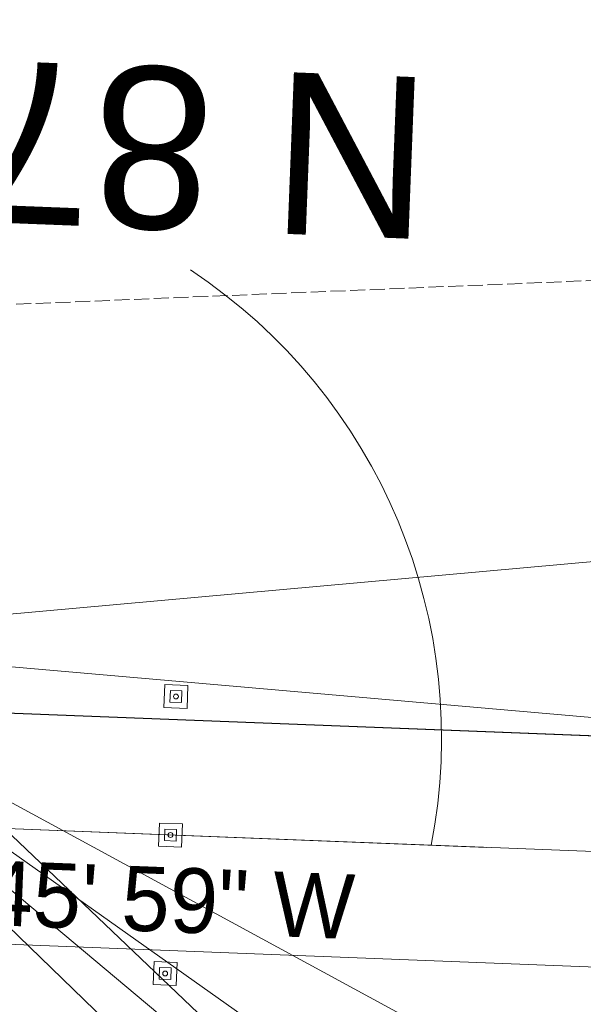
# Model space of a CAD drawing. Extents: x 2399984 to 2508823, y 556481 to 592637.
# Tile 76 of 158: x 2446056 to 2446080, y 557977 to 558020. Entities that reach past the tile are written whole.
import ezdxf
from ezdxf.enums import TextEntityAlignment as Align

# ---------------------------------------------------------------- set-up
doc = ezdxf.new("R2010")
doc.units = 0
doc.header["$MEASUREMENT"] = 0
for name, pattern in [('cl20', [100, 5, -5, 80, -5, 5]), ('cl50', [100, 7.5, -7.5, 70, -7.5, 7.5]), ('constlimit', [0.85, 0.65, -0.1, -0.1]), ('DGN Style 3', [206.553444, 147.538174, -59.01527])]:
    doc.linetypes.add(name, pattern=pattern)
for name, color, linetype, lineweight in [('DT_X_Triangles', 91, 'Continuous', 0), ('GE_P_CL_20', 7, 'cl20', 13), ('GE_P_CL_50', 7, 'cl50', 13), ('PV_P_Bikeway', 193, 'Continuous', 13), ('RD_P_Cells', 7, 'Continuous', 0), ('RW_P_Const_Limits', 120, 'constlimit', 0)]:
    doc.layers.add(name, color=color, linetype=linetype, lineweight=lineweight)
doc.layers.add('SC_Scratch1', color=7, linetype='Continuous', lineweight=0, plot=False)
doc.layers.add('SC_Scratch2', color=7, linetype='Continuous', lineweight=0, plot=False)
doc.styles.add('Style-font31', font='font31.shx')

msp = doc.modelspace()

# ---------------------------------------------------------------- linework, layer by layer
at = {"layer": 'GE_P_CL_20'}
msp.add_line((2446090.916, 557983.117), (2446022.862, 557985.771), dxfattribs=at)
at = {"layer": 'GE_P_CL_50'}
msp.add_line((2446090.916, 557983.117), (2446022.862, 557985.771), dxfattribs=at)
at = {"layer": 'GE_P_CL_50', "linetype": 'Continuous'}
msp.add_arc((2446049.643, 557988.445), 24.322, 348.978, 56.3703, dxfattribs=at)
at = {"layer": 'PV_P_Bikeway'}
for p, q in [((2446021.951, 557990.81), (2446091.111, 557988.113)), ((2446042.58, 557979.998), (2446090.721, 557978.12))]:
    msp.add_line(p, q, dxfattribs=at)
at = {"layer": 'RD_P_Cells', "lineweight": 13}
for p, q in [((2446061.958, 557989.75), (2446061.997, 557990.749)), ((2446061.997, 557990.749), (2446062.996, 557990.71)), ((2446062.996, 557990.71), (2446062.957, 557989.711)), ((2446062.957, 557989.711), (2446061.958, 557989.75)), ((2446061.724, 557983.755), (2446061.763, 557984.754)), ((2446061.763, 557984.754), (2446062.762, 557984.715)), ((2446062.762, 557984.715), (2446062.723, 557983.716)), ((2446062.723, 557983.716), (2446061.724, 557983.755)), ((2446061.49, 557977.759), (2446061.529, 557978.758)), ((2446061.529, 557978.758), (2446062.528, 557978.72)), ((2446062.528, 557978.72), (2446062.489, 557977.72)), ((2446062.489, 557977.72), (2446061.49, 557977.759))]:
    msp.add_line(p, q, dxfattribs=at)
at = {"layer": 'RD_P_Cells', "linetype": 'DGN Style 3', "lineweight": 13}
for p, q in [((2446062.217, 557989.99), (2446062.237, 557990.49)), ((2446062.237, 557990.49), (2446062.736, 557990.47)), ((2446062.736, 557990.47), (2446062.717, 557989.971)), ((2446062.717, 557989.971), (2446062.217, 557989.99)), ((2446061.983, 557983.995), (2446062.003, 557984.494)), ((2446062.003, 557984.494), (2446062.503, 557984.475)), ((2446062.503, 557984.475), (2446062.483, 557983.975)), ((2446062.483, 557983.975), (2446061.983, 557983.995)), ((2446061.75, 557977.999), (2446061.769, 557978.499)), ((2446061.769, 557978.499), (2446062.269, 557978.479)), ((2446062.269, 557978.479), (2446062.249, 557977.98)), ((2446062.249, 557977.98), (2446061.75, 557977.999))]:
    msp.add_line(p, q, dxfattribs=at)
at = {"layer": 'RD_P_Cells', "lineweight": 13}
for centre in [(2446062.477, 557990.23), (2446062.243, 557984.235), (2446062.009, 557978.239)]:
    msp.add_circle(centre, 0.104, dxfattribs=at)
at = {"layer": 'RW_P_Const_Limits'}
msp.add_line((2446084.246, 558008.396), (2446027.207, 558006.041), dxfattribs=at)
at = {"layer": 'SC_Scratch1', "color": 4, "lineweight": 30}
msp.add_line((2446044.577, 557994.506), (2446076.349, 557964.231), dxfattribs=at)
at = {"layer": 'SC_Scratch2', "color": 4, "linetype": 'Continuous', "lineweight": 30}
msp.add_line((2446091.111, 557988.113), (2446023.057, 557990.767), dxfattribs=at)

# ---------------------------------------------------------------- texts
at = {"layer": 'GE_P_CL_20', "linetype": 'Continuous', "style": 'Style-font31'}
msp.add_text('N 87%%d 45\' 59" W', height=2.8, rotation=357.7664, dxfattribs=at).set_placement((2446057.044, 557983.037), align=Align.TOP_CENTER)
at = {"layer": 'GE_P_CL_50', "linetype": 'Continuous', "style": 'Style-font31'}
msp.add_text('N 87%%d 45\' 59" W', height=7, rotation=177.7664, dxfattribs=at).set_placement((2446040.28, 558011.31), align=Align.TOP_CENTER)

# ---------------------------------------------------------------- meshes
at = {"layer": 'DT_X_Triangles'}
mesh = msp.add_polyface(dxfattribs=at)
corners = [(2445951.262, 557998.786), (2445971.103, 558003.766), (2445963.652, 557991.474), (2445977.567, 557990.22), (2445990.629, 558001.838), (2445989.986, 557996.118), (2445988.564, 557988.656), (2445991.388, 557988.172), (2446007.442, 557991.355), (2445998.018, 558001.063), (2446005.069, 557985.336), (2446021.512, 557971.641), (2446005.36, 557999.919), (2446024.539, 557979.583), (2446023.438, 557975.479), (2446010.21, 557998.746), (2446011.593, 557998.092), (2446012.788, 557997.11), (2446015.001, 557994.821), (2446016.662, 557993.583), (2446028.589, 557982.566), (2446042.468, 557992.635), (2446029.649, 557986.776), (2446034.143, 557968.902), (2446031.576, 557964.913), (2446042.635, 557979.969), (2446038.146, 557974.057), (2446063.698, 557946.635), (2446060.882, 557943.146), (2446070.042, 557955.349), (2446076.349, 557964.231), (2446074.513, 557961.57), (2446072.943, 557959.773)]
mesh.append_faces([[corners[k] for k in face] for face in [(0, 1, 2), (2, 1, 3), (1, 4, 5), (1, 5, 3), (3, 5, 6), (3, 6, 7), (6, 5, 7), (5, 8, 7), (5, 4, 9), (5, 9, 8), (7, 8, 10), (7, 10, 11), (9, 12, 8), (10, 8, 13), (10, 13, 14), (10, 14, 11), (12, 15, 8), (8, 15, 16), (8, 16, 17), (8, 17, 18), (8, 18, 19), (8, 19, 20), (8, 20, 13), (19, 21, 22), (19, 22, 20), (11, 14, 23), (11, 23, 24), (14, 13, 20), (14, 20, 23), (20, 22, 25), (20, 25, 26), (20, 26, 23), (22, 21, 25), (24, 23, 27), (24, 27, 28), (23, 26, 27), (26, 25, 29), (26, 29, 27), (21, 30, 31), (21, 31, 25), (25, 31, 32), (25, 32, 29)]])
mesh = msp.add_polyface(dxfattribs=at)
corners = [(2446042.468, 557992.635), (2446105.491, 557998.332), (2446095.668, 557988), (2446085.288, 557969.371), (2446080.383, 557965.774), (2446076.349, 557964.231), (2446060.882, 557943.146), (2446063.698, 557946.635), (2446080.221, 557930.771), (2446070.042, 557955.349), (2446067.393, 557950.448), (2446084.28, 557941.917), (2446072.943, 557959.773), (2446086.657, 557946.398), (2446074.513, 557961.57), (2446088.91, 557950.483), (2446095.164, 557945.308), (2446096.99, 557948.014), (2446098.797, 557950.142), (2446109.055, 557917.54), (2446101.525, 557908.907), (2446099.639, 557951.71), (2446115.607, 557925.497), (2446095.728, 557979.233), (2446101.72, 557954.184), (2446117.665, 557927.638), (2446122.824, 557978.427), (2446118.568, 557971.178), (2446112.602, 557965.926), (2446119.611, 557929.577), (2446121.583, 557930.948), (2446124.045, 557934.822)]
mesh.append_faces([[corners[k] for k in face] for face in [(0, 1, 2), (0, 2, 3), (0, 3, 4), (0, 4, 5), (6, 7, 8), (7, 9, 10), (7, 10, 11), (7, 11, 8), (10, 9, 11), (9, 12, 13), (9, 13, 11), (12, 14, 15), (12, 15, 16), (12, 16, 13), (14, 5, 17), (14, 17, 15), (5, 4, 18), (5, 18, 17), (8, 11, 19), (8, 19, 20), (4, 3, 21), (4, 21, 18), (11, 13, 16), (11, 16, 22), (11, 22, 19), (3, 2, 23), (3, 23, 24), (3, 24, 21), (15, 17, 16), (16, 17, 25), (16, 25, 22), (2, 1, 26), (2, 26, 27), (2, 27, 23), (23, 27, 28), (23, 28, 24), (17, 18, 29), (17, 29, 25), (18, 21, 30), (18, 30, 29), (21, 24, 31), (24, 28, 31)]])

doc.saveas('drawing.dxf')
